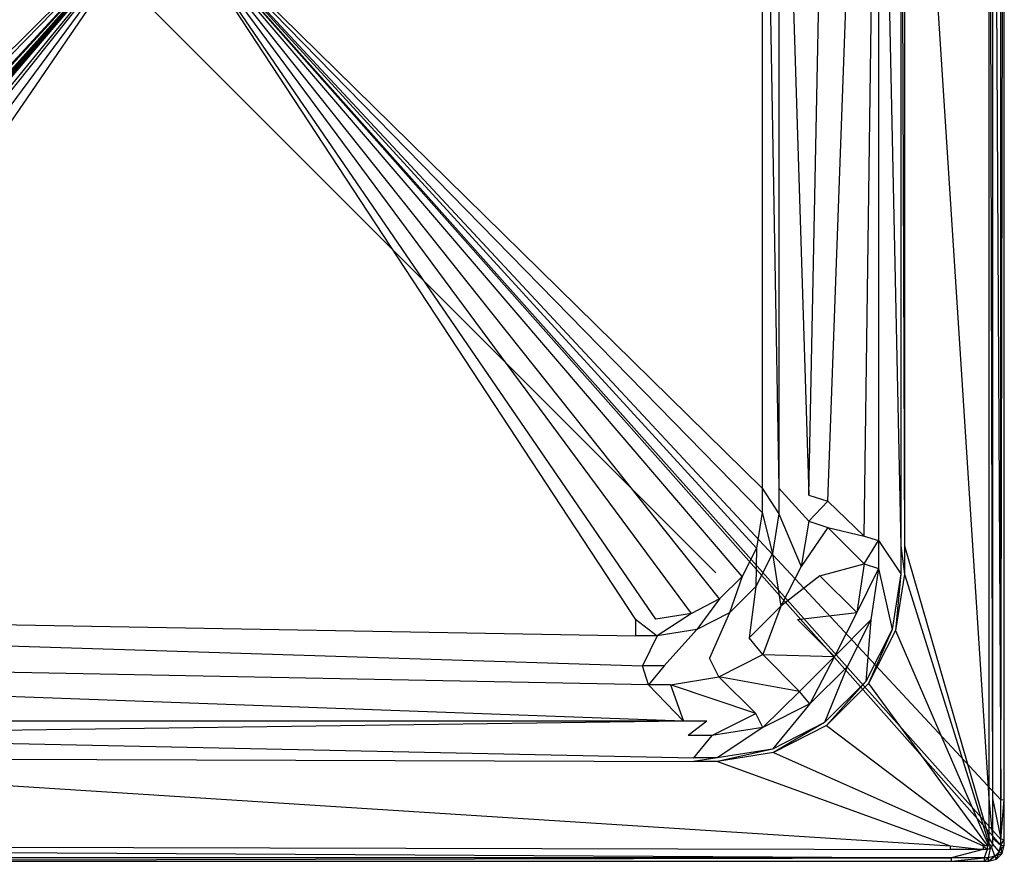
# Model space of a CAD drawing. Extents: x 0 to 0.7, y -0.7 to 0.
# Tile 3 of 5: x 0.29 to 0.7, y -0.7 to -0.35. Entities that reach past the tile are written whole.
import ezdxf

# ---------------------------------------------------------------- set-up
doc = ezdxf.new("R2010")
doc.units = 0
doc.layers.add('L0_TEXTUR_N_6028A7__0___REPLACE', color=7, linetype='CONTINUOUS')
doc.layers.add('L3_WANNE_N_6028A7__0___REPLACEM', color=7, linetype='CONTINUOUS')

msp = doc.modelspace()

# ---------------------------------------------------------------- linework, layer by layer
at = {"layer": 'L0_TEXTUR_N_6028A7__0___REPLACE', "color": 8}
for points, invisible_edges in [([(0.58, -0.58, 0.0205), (0.12, -0.12, 0.0205), (0.12, -0.58, 0.0205), (0.58, -0.58, 0.0205)], 13), ([(0.12, -0.12, 0.0205), (0.58, -0.58, 0.0205), (0.58, -0.12, 0.0205), (0.12, -0.12, 0.0205)], 14)]:
    msp.add_3dface(points, dxfattribs=dict(at, invisible_edges=invisible_edges))
at = {"layer": 'L3_WANNE_N_6028A7__0___REPLACEM', "color": 8}
for points, invisible_edges in [([(0.35, -0.3), (0.001432, -0.677681), (0.001432, -0.022008), (0.35, -0.3)], 14), ([(0.698568, -0.67447), (0.35, -0.3), (0.698568, -0.021671), (0.698568, -0.67447)], 14), ([(0.658492, -0.128993, 0.1), (0.693531, -0.673847, 0.1), (0.693531, -0.022301, 0.1), (0.658492, -0.128993, 0.1)], 14), ([(0.695023, -0.673847, 0.1), (0.693531, -0.022301, 0.1), (0.693531, -0.673847, 0.1), (0.695023, -0.673847, 0.1)], 13), ([(0.693531, -0.022301, 0.1), (0.695023, -0.673847, 0.1), (0.695023, -0.022301, 0.1), (0.693531, -0.022301, 0.1)], 14), ([(0.695023, -0.022301, 0.1), (0.698525, -0.674285, 0.098542), (0.698525, -0.021858, 0.098542), (0.695023, -0.022301, 0.1)], 14), ([(0.698525, -0.674285, 0.098542), (0.695023, -0.022301, 0.1), (0.695023, -0.673847, 0.1), (0.698525, -0.674285, 0.098542)], 13), ([(0.7, -0.021671, 0.095023), (0.698525, -0.674285, 0.098542), (0.7, -0.67447, 0.095023), (0.7, -0.021671, 0.095023)], 13), ([(0.698525, -0.674285, 0.098542), (0.7, -0.021671, 0.095023), (0.698525, -0.021858, 0.098542), (0.698525, -0.674285, 0.098542)], 14), ([(0.7, -0.021671), (0.698568, -0.67447), (0.698568, -0.021671), (0.7, -0.021671)], 13), ([(0.698568, -0.67447), (0.7, -0.021671), (0.7, -0.67447), (0.698568, -0.67447)], 14), ([(0.7, -0.021671), (0.7, -0.67447, 0.001982), (0.7, -0.67447), (0.7, -0.021671)], 13), ([(0.7, -0.67447, 0.001982), (0.7, -0.021671), (0.7, -0.021671, 0.001982), (0.7, -0.67447, 0.001982)], 14), ([(0.7, -0.021671, 0.093041), (0.7, -0.67447, 0.095023), (0.7, -0.67447, 0.093041), (0.7, -0.021671, 0.093041)], 13), ([(0.7, -0.67447, 0.095023), (0.7, -0.021671, 0.093041), (0.7, -0.021671, 0.095023), (0.7, -0.67447, 0.095023)], 14), ([(0.7, -0.021671, 0.001982), (0.7, -0.67447, 0.093041), (0.7, -0.67447, 0.001982), (0.7, -0.021671, 0.001982)], 13), ([(0.7, -0.67447, 0.093041), (0.7, -0.021671, 0.001982), (0.7, -0.021671, 0.093041), (0.7, -0.67447, 0.093041)], 14), ([(0.647623, -0.131263, 0.096655), (0.657, -0.568747, 0.1), (0.657, -0.129106, 0.1), (0.647623, -0.131263, 0.096655)], 14), ([(0.657, -0.129106, 0.1), (0.658492, -0.56886, 0.1), (0.658492, -0.128993, 0.1), (0.657, -0.129106, 0.1)], 14), ([(0.658492, -0.56886, 0.1), (0.657, -0.129106, 0.1), (0.657, -0.568747, 0.1), (0.658492, -0.56886, 0.1)], 13), ([(0.693531, -0.673847, 0.1), (0.658492, -0.128993, 0.1), (0.658492, -0.56886, 0.1), (0.693531, -0.673847, 0.1)], 13), ([(0.641752, -0.133154, 0.088581), (0.626578, -0.550193, 0.035225), (0.641752, -0.564731, 0.088581), (0.641752, -0.133154, 0.088581)], 13), ([(0.626578, -0.550193, 0.035225), (0.641752, -0.133154, 0.088581), (0.626578, -0.147809, 0.035225), (0.626578, -0.550193, 0.035225)], 14), ([(0.647623, -0.131263, 0.096655), (0.641752, -0.564731, 0.088581), (0.647623, -0.566607, 0.096655), (0.647623, -0.131263, 0.096655)], 13), ([(0.641752, -0.564731, 0.088581), (0.647623, -0.131263, 0.096655), (0.641752, -0.133154, 0.088581), (0.641752, -0.564731, 0.088581)], 14), ([(0.657, -0.568747, 0.1), (0.647623, -0.131263, 0.096655), (0.647623, -0.566607, 0.096655), (0.657, -0.568747, 0.1)], 13), ([(0.606248, -0.153207, 0.02), (0.618751, -0.547691, 0.024459), (0.618751, -0.15033, 0.024459), (0.606248, -0.153207, 0.02)], 14), ([(0.626578, -0.147809, 0.035225), (0.618751, -0.547691, 0.024459), (0.626578, -0.550193, 0.035225), (0.626578, -0.147809, 0.035225)], 13), ([(0.618751, -0.547691, 0.024459), (0.626578, -0.147809, 0.035225), (0.618751, -0.15033, 0.024459), (0.618751, -0.547691, 0.024459)], 14), ([(0.35, -0.3, 0.02), (0.10076, -0.152803, 0.02), (0.10076, -0.546922, 0.02), (0.35, -0.3, 0.02)], 14), ([(0.59924, -0.153207, 0.02), (0.35, -0.3, 0.02), (0.59924, -0.544838, 0.02), (0.59924, -0.153207, 0.02)], 14), ([(0.606248, -0.544838, 0.02), (0.59924, -0.153207, 0.02), (0.59924, -0.544838, 0.02), (0.606248, -0.544838, 0.02)], 13), ([(0.59924, -0.153207, 0.02), (0.606248, -0.544838, 0.02), (0.606248, -0.153207, 0.02), (0.59924, -0.153207, 0.02)], 14), ([(0.618751, -0.547691, 0.024459), (0.606248, -0.153207, 0.02), (0.606248, -0.544838, 0.02), (0.618751, -0.547691, 0.024459)], 13), ([(0.35, -0.3), (0.002158, -0.695999), (0.001432, -0.693292), (0.35, -0.3)], 14), ([(0.35, -0.3), (0.001432, -0.693292), (0.001432, -0.690874), (0.35, -0.3)], 14), ([(0.35, -0.3), (0.001432, -0.690874), (0.001432, -0.677681), (0.35, -0.3)], 14), ([(0.35, -0.3), (0.004001, -0.697842), (0.002158, -0.695999), (0.35, -0.3)], 14), ([(0.35, -0.3), (0.006708, -0.698568), (0.004001, -0.697842), (0.35, -0.3)], 14), ([(0.35, -0.3), (0.008724, -0.698568), (0.006708, -0.698568), (0.35, -0.3)], 14), ([(0.35, -0.3), (0.023596, -0.698568), (0.008724, -0.698568), (0.35, -0.3)], 14), ([(0.678066, -0.698568), (0.023596, -0.698568), (0.35, -0.3), (0.678066, -0.698568)], 14), ([(0.35, -0.3, 0.02), (0.10076, -0.546922, 0.02), (0.10076, -0.554998, 0.02), (0.35, -0.3, 0.02)], 14), ([(0.35, -0.3, 0.02), (0.10076, -0.554998, 0.02), (0.103109, -0.569832, 0.02), (0.35, -0.3, 0.02)], 14), ([(0.35, -0.3, 0.02), (0.103109, -0.569832, 0.02), (0.109095, -0.581581, 0.02), (0.35, -0.3, 0.02)], 14), ([(0.35, -0.3, 0.02), (0.109095, -0.581581, 0.02), (0.118419, -0.590905, 0.02), (0.35, -0.3, 0.02)], 14), ([(0.35, -0.3, 0.02), (0.118419, -0.590905, 0.02), (0.130168, -0.596891, 0.02), (0.35, -0.3, 0.02)], 14), ([(0.35, -0.3, 0.02), (0.130168, -0.596891, 0.02), (0.145002, -0.59924, 0.02), (0.35, -0.3, 0.02)], 14), ([(0.35, -0.3, 0.02), (0.145002, -0.59924, 0.02), (0.154157, -0.59924, 0.02), (0.35, -0.3, 0.02)], 14), ([(0.546567, -0.59924, 0.02), (0.35, -0.3, 0.02), (0.154157, -0.59924, 0.02), (0.546567, -0.59924, 0.02)], 14), ([(0.554998, -0.59924, 0.02), (0.35, -0.3, 0.02), (0.546567, -0.59924, 0.02), (0.554998, -0.59924, 0.02)], 14), ([(0.569832, -0.596891, 0.02), (0.35, -0.3, 0.02), (0.554998, -0.59924, 0.02), (0.569832, -0.596891, 0.02)], 14), ([(0.581581, -0.590905, 0.02), (0.35, -0.3, 0.02), (0.569832, -0.596891, 0.02), (0.581581, -0.590905, 0.02)], 14), ([(0.590905, -0.581581, 0.02), (0.35, -0.3, 0.02), (0.581581, -0.590905, 0.02), (0.590905, -0.581581, 0.02)], 14), ([(0.596891, -0.569832, 0.02), (0.35, -0.3, 0.02), (0.590905, -0.581581, 0.02), (0.596891, -0.569832, 0.02)], 14), ([(0.59924, -0.554998, 0.02), (0.35, -0.3, 0.02), (0.596891, -0.569832, 0.02), (0.59924, -0.554998, 0.02)], 14), ([(0.59924, -0.544838, 0.02), (0.35, -0.3, 0.02), (0.59924, -0.554998, 0.02), (0.59924, -0.544838, 0.02)], 14), ([(0.698568, -0.690872), (0.35, -0.3), (0.698568, -0.67447), (0.698568, -0.690872)], 14), ([(0.698568, -0.693292), (0.35, -0.3), (0.698568, -0.690872), (0.698568, -0.693292)], 14), ([(0.698568, -0.693292), (0.697842, -0.695999), (0.35, -0.3), (0.698568, -0.693292)], 14), ([(0.697842, -0.695999), (0.695999, -0.697842), (0.35, -0.3), (0.697842, -0.695999)], 14), ([(0.695999, -0.697842), (0.693292, -0.698568), (0.35, -0.3), (0.695999, -0.697842)], 14), ([(0.693292, -0.698568), (0.691828, -0.698568), (0.35, -0.3), (0.693292, -0.698568)], 14), ([(0.691828, -0.698568), (0.678066, -0.698568), (0.35, -0.3), (0.691828, -0.698568)], 14), ([(0.606248, -0.555549, 0.02), (0.59924, -0.544838, 0.02), (0.59924, -0.554998, 0.02), (0.606248, -0.555549, 0.02)], 13), ([(0.59924, -0.544838, 0.02), (0.606248, -0.555549, 0.02), (0.606248, -0.544838, 0.02), (0.59924, -0.544838, 0.02)], 14), ([(0.618751, -0.558528, 0.024459), (0.606248, -0.544838, 0.02), (0.606248, -0.555549, 0.02), (0.618751, -0.558528, 0.024459)], 13), ([(0.606248, -0.544838, 0.02), (0.618751, -0.558528, 0.024459), (0.618751, -0.547691, 0.024459), (0.606248, -0.544838, 0.02)], 14), ([(0.618751, -0.558528, 0.024459), (0.626578, -0.550193, 0.035225), (0.618751, -0.547691, 0.024459), (0.618751, -0.558528, 0.024459)], 14), ([(0.626578, -0.550193, 0.035225), (0.618751, -0.558528, 0.024459), (0.626578, -0.561139, 0.035225), (0.626578, -0.550193, 0.035225)], 13), ([(0.626578, -0.561139, 0.035225), (0.641752, -0.564731, 0.088581), (0.626578, -0.550193, 0.035225), (0.626578, -0.561139, 0.035225)], 14), ([(0.603638, -0.572025, 0.02), (0.59924, -0.554998, 0.02), (0.596891, -0.569832, 0.02), (0.603638, -0.572025, 0.02)], 13), ([(0.59924, -0.554998, 0.02), (0.603638, -0.572025, 0.02), (0.606248, -0.555549, 0.02), (0.59924, -0.554998, 0.02)], 14), ([(0.61556, -0.577333, 0.024402), (0.606248, -0.555549, 0.02), (0.603638, -0.572025, 0.02), (0.61556, -0.577333, 0.024402)], 13), ([(0.606248, -0.555549, 0.02), (0.61556, -0.577333, 0.024402), (0.618751, -0.558528, 0.024459), (0.606248, -0.555549, 0.02)], 14), ([(0.618751, -0.558528, 0.024459), (0.61556, -0.577333, 0.024402), (0.626578, -0.561139, 0.035225), (0.618751, -0.558528, 0.024459)], 14), ([(0.626578, -0.561139, 0.035225), (0.61556, -0.577333, 0.024402), (0.62332, -0.581305, 0.03503), (0.626578, -0.561139, 0.035225)], 14), ([(0.62332, -0.581305, 0.03503), (0.641752, -0.576313, 0.088581), (0.626578, -0.561139, 0.035225), (0.62332, -0.581305, 0.03503)], 14), ([(0.641752, -0.564731, 0.088581), (0.626578, -0.561139, 0.035225), (0.641752, -0.576313, 0.088581), (0.641752, -0.564731, 0.088581)], 13), ([(0.641752, -0.576313, 0.088581), (0.647623, -0.566607, 0.096655), (0.641752, -0.564731, 0.088581), (0.641752, -0.576313, 0.088581)], 14), ([(0.647623, -0.566607, 0.096655), (0.641752, -0.576313, 0.088581), (0.647623, -0.578271, 0.096655), (0.647623, -0.566607, 0.096655)], 13), ([(0.657, -0.580505, 0.1), (0.647623, -0.566607, 0.096655), (0.647623, -0.578271, 0.096655), (0.657, -0.580505, 0.1)], 13), ([(0.647623, -0.566607, 0.096655), (0.657, -0.580505, 0.1), (0.657, -0.568747, 0.1), (0.647623, -0.566607, 0.096655)], 14), ([(0.658492, -0.580623, 0.1), (0.657, -0.568747, 0.1), (0.657, -0.580505, 0.1), (0.658492, -0.580623, 0.1)], 13), ([(0.657, -0.568747, 0.1), (0.658492, -0.580623, 0.1), (0.658492, -0.56886, 0.1), (0.657, -0.568747, 0.1)], 14), ([(0.693531, -0.690221, 0.1), (0.658492, -0.56886, 0.1), (0.658492, -0.580623, 0.1), (0.693531, -0.690221, 0.1)], 13), ([(0.658492, -0.56886, 0.1), (0.693531, -0.690221, 0.1), (0.693531, -0.673847, 0.1), (0.658492, -0.56886, 0.1)], 14), ([(0.596644, -0.585751, 0.02), (0.596891, -0.569832, 0.02), (0.590905, -0.581581, 0.02), (0.596644, -0.585751, 0.02)], 13), ([(0.596891, -0.569832, 0.02), (0.596644, -0.585751, 0.02), (0.603638, -0.572025, 0.02), (0.596891, -0.569832, 0.02)], 14), ([(0.606997, -0.593848, 0.02436), (0.603638, -0.572025, 0.02), (0.596644, -0.585751, 0.02), (0.606997, -0.593848, 0.02436)], 13), ([(0.603638, -0.572025, 0.02), (0.606997, -0.593848, 0.02436), (0.61556, -0.577333, 0.024402), (0.603638, -0.572025, 0.02)], 14), ([(0.61556, -0.577333, 0.024402), (0.606997, -0.593848, 0.02436), (0.62332, -0.581305, 0.03503), (0.61556, -0.577333, 0.024402)], 14), ([(0.641752, -0.576313, 0.088581), (0.62332, -0.581305, 0.03503), (0.638591, -0.596577, 0.088727), (0.641752, -0.576313, 0.088581)], 13), ([(0.641752, -0.576313, 0.088581), (0.638591, -0.596577, 0.088727), (0.647623, -0.578271, 0.096655), (0.641752, -0.576313, 0.088581)], 14), ([(0.585751, -0.596644, 0.02), (0.590905, -0.581581, 0.02), (0.581581, -0.590905, 0.02), (0.585751, -0.596644, 0.02)], 13), ([(0.590905, -0.581581, 0.02), (0.585751, -0.596644, 0.02), (0.596644, -0.585751, 0.02), (0.590905, -0.581581, 0.02)], 14), ([(0.62332, -0.581305, 0.03503), (0.606997, -0.593848, 0.02436), (0.613984, -0.599507, 0.034887), (0.62332, -0.581305, 0.03503)], 14), ([(0.613984, -0.599507, 0.034887), (0.638591, -0.596577, 0.088727), (0.62332, -0.581305, 0.03503), (0.613984, -0.599507, 0.034887)], 14), ([(0.647623, -0.578271, 0.096655), (0.638591, -0.596577, 0.088727), (0.644411, -0.599556, 0.096698), (0.647623, -0.578271, 0.096655)], 14), ([(0.653352, -0.603537, 0.1), (0.647623, -0.578271, 0.096655), (0.644411, -0.599556, 0.096698), (0.653352, -0.603537, 0.1)], 13), ([(0.647623, -0.578271, 0.096655), (0.653352, -0.603537, 0.1), (0.657, -0.580505, 0.1), (0.647623, -0.578271, 0.096655)], 14), ([(0.654789, -0.604004, 0.1), (0.657, -0.580505, 0.1), (0.653352, -0.603537, 0.1), (0.654789, -0.604004, 0.1)], 13), ([(0.657, -0.580505, 0.1), (0.654789, -0.604004, 0.1), (0.658492, -0.580623, 0.1), (0.657, -0.580505, 0.1)], 14), ([(0.693531, -0.692628, 0.1), (0.658492, -0.580623, 0.1), (0.654789, -0.604004, 0.1), (0.693531, -0.692628, 0.1)], 13), ([(0.658492, -0.580623, 0.1), (0.693531, -0.692628, 0.1), (0.693531, -0.690221, 0.1), (0.658492, -0.580623, 0.1)], 14), ([(0.593848, -0.606997, 0.02436), (0.596644, -0.585751, 0.02), (0.585751, -0.596644, 0.02), (0.593848, -0.606997, 0.02436)], 13), ([(0.596644, -0.585751, 0.02), (0.593848, -0.606997, 0.02436), (0.606997, -0.593848, 0.02436), (0.596644, -0.585751, 0.02)], 14), ([(0.572025, -0.603638, 0.02), (0.581581, -0.590905, 0.02), (0.569832, -0.596891, 0.02), (0.572025, -0.603638, 0.02)], 13), ([(0.581581, -0.590905, 0.02), (0.572025, -0.603638, 0.02), (0.585751, -0.596644, 0.02), (0.581581, -0.590905, 0.02)], 14), ([(0.599507, -0.613984, 0.034887), (0.606997, -0.593848, 0.02436), (0.593848, -0.606997, 0.02436), (0.599507, -0.613984, 0.034887)], 13), ([(0.606997, -0.593848, 0.02436), (0.599507, -0.613984, 0.034887), (0.613984, -0.599507, 0.034887), (0.606997, -0.593848, 0.02436)], 14), ([(0.555549, -0.606248, 0.02), (0.569832, -0.596891, 0.02), (0.554998, -0.59924, 0.02), (0.555549, -0.606248, 0.02)], 13), ([(0.569832, -0.596891, 0.02), (0.555549, -0.606248, 0.02), (0.572025, -0.603638, 0.02), (0.569832, -0.596891, 0.02)], 14), ([(0.577333, -0.61556, 0.024402), (0.585751, -0.596644, 0.02), (0.572025, -0.603638, 0.02), (0.577333, -0.61556, 0.024402)], 13), ([(0.585751, -0.596644, 0.02), (0.577333, -0.61556, 0.024402), (0.593848, -0.606997, 0.02436), (0.585751, -0.596644, 0.02)], 14), ([(0.638591, -0.596577, 0.088727), (0.613984, -0.599507, 0.034887), (0.629327, -0.614849, 0.088835), (0.638591, -0.596577, 0.088727)], 13), ([(0.638591, -0.596577, 0.088727), (0.629327, -0.614849, 0.088835), (0.644411, -0.599556, 0.096698), (0.638591, -0.596577, 0.088727)], 14), ([(0.546567, -0.606248, 0.02), (0.154157, -0.59924, 0.02), (0.154157, -0.606248, 0.02), (0.546567, -0.606248, 0.02)], 13), ([(0.154157, -0.59924, 0.02), (0.546567, -0.606248, 0.02), (0.546567, -0.59924, 0.02), (0.154157, -0.59924, 0.02)], 14), ([(0.555549, -0.606248, 0.02), (0.546567, -0.59924, 0.02), (0.546567, -0.606248, 0.02), (0.555549, -0.606248, 0.02)], 13), ([(0.546567, -0.59924, 0.02), (0.555549, -0.606248, 0.02), (0.554998, -0.59924, 0.02), (0.546567, -0.59924, 0.02)], 14), ([(0.599507, -0.613984, 0.034887), (0.629327, -0.614849, 0.088835), (0.613984, -0.599507, 0.034887), (0.599507, -0.613984, 0.034887)], 14), ([(0.644411, -0.599556, 0.096698), (0.629327, -0.614849, 0.088835), (0.634567, -0.619094, 0.09673), (0.644411, -0.599556, 0.096698)], 14), ([(0.642331, -0.625166, 0.1), (0.644411, -0.599556, 0.096698), (0.634567, -0.619094, 0.09673), (0.642331, -0.625166, 0.1)], 13), ([(0.644411, -0.599556, 0.096698), (0.642331, -0.625166, 0.1), (0.653352, -0.603537, 0.1), (0.644411, -0.599556, 0.096698)], 14), ([(0.558528, -0.618751, 0.024459), (0.572025, -0.603638, 0.02), (0.555549, -0.606248, 0.02), (0.558528, -0.618751, 0.024459)], 13), ([(0.572025, -0.603638, 0.02), (0.558528, -0.618751, 0.024459), (0.577333, -0.61556, 0.024402), (0.572025, -0.603638, 0.02)], 14), ([(0.643554, -0.626054, 0.1), (0.653352, -0.603537, 0.1), (0.642331, -0.625166, 0.1), (0.643554, -0.626054, 0.1)], 13), ([(0.653352, -0.603537, 0.1), (0.643554, -0.626054, 0.1), (0.654789, -0.604004, 0.1), (0.653352, -0.603537, 0.1)], 14), ([(0.693252, -0.693034, 0.1), (0.654789, -0.604004, 0.1), (0.643554, -0.626054, 0.1), (0.693252, -0.693034, 0.1)], 13), ([(0.654789, -0.604004, 0.1), (0.693252, -0.693034, 0.1), (0.693531, -0.692628, 0.1), (0.654789, -0.604004, 0.1)], 14), ([(0.549441, -0.618751, 0.024459), (0.154157, -0.606248, 0.02), (0.151292, -0.618751, 0.024459), (0.549441, -0.618751, 0.024459)], 13), ([(0.154157, -0.606248, 0.02), (0.549441, -0.618751, 0.024459), (0.546567, -0.606248, 0.02), (0.154157, -0.606248, 0.02)], 14), ([(0.549441, -0.618751, 0.024459), (0.555549, -0.606248, 0.02), (0.546567, -0.606248, 0.02), (0.549441, -0.618751, 0.024459)], 13), ([(0.555549, -0.606248, 0.02), (0.549441, -0.618751, 0.024459), (0.558528, -0.618751, 0.024459), (0.555549, -0.606248, 0.02)], 14), ([(0.599507, -0.613984, 0.034887), (0.593848, -0.606997, 0.02436), (0.577333, -0.61556, 0.024402), (0.599507, -0.613984, 0.034887)], 14), ([(0.581305, -0.62332, 0.03503), (0.599507, -0.613984, 0.034887), (0.577333, -0.61556, 0.024402), (0.581305, -0.62332, 0.03503)], 14), ([(0.581305, -0.62332, 0.03503), (0.614849, -0.629327, 0.088835), (0.599507, -0.613984, 0.034887), (0.581305, -0.62332, 0.03503)], 13), ([(0.629327, -0.614849, 0.088835), (0.599507, -0.613984, 0.034887), (0.614849, -0.629327, 0.088835), (0.629327, -0.614849, 0.088835)], 13), ([(0.581305, -0.62332, 0.03503), (0.577333, -0.61556, 0.024402), (0.558528, -0.618751, 0.024459), (0.581305, -0.62332, 0.03503)], 14), ([(0.619094, -0.634567, 0.09673), (0.629327, -0.614849, 0.088835), (0.614849, -0.629327, 0.088835), (0.619094, -0.634567, 0.09673)], 13), ([(0.629327, -0.614849, 0.088835), (0.619094, -0.634567, 0.09673), (0.634567, -0.619094, 0.09673), (0.629327, -0.614849, 0.088835)], 14), ([(0.55196, -0.626578, 0.035225), (0.151292, -0.618751, 0.024459), (0.14878, -0.626578, 0.035225), (0.55196, -0.626578, 0.035225)], 14), ([(0.151292, -0.618751, 0.024459), (0.55196, -0.626578, 0.035225), (0.549441, -0.618751, 0.024459), (0.151292, -0.618751, 0.024459)], 13), ([(0.55196, -0.626578, 0.035225), (0.558528, -0.618751, 0.024459), (0.549441, -0.618751, 0.024459), (0.55196, -0.626578, 0.035225)], 13), ([(0.558528, -0.618751, 0.024459), (0.55196, -0.626578, 0.035225), (0.561139, -0.626578, 0.035225), (0.558528, -0.618751, 0.024459)], 14), ([(0.561139, -0.626578, 0.035225), (0.581305, -0.62332, 0.03503), (0.558528, -0.618751, 0.024459), (0.561139, -0.626578, 0.035225)], 14), ([(0.625166, -0.642331, 0.1), (0.634567, -0.619094, 0.09673), (0.619094, -0.634567, 0.09673), (0.625166, -0.642331, 0.1)], 13), ([(0.634567, -0.619094, 0.09673), (0.625166, -0.642331, 0.1), (0.642331, -0.625166, 0.1), (0.634567, -0.619094, 0.09673)], 14), ([(0.566601, -0.641752, 0.088581), (0.14878, -0.626578, 0.035225), (0.134182, -0.641752, 0.088581), (0.566601, -0.641752, 0.088581)], 14), ([(0.14878, -0.626578, 0.035225), (0.566601, -0.641752, 0.088581), (0.55196, -0.626578, 0.035225), (0.14878, -0.626578, 0.035225)], 13), ([(0.566601, -0.641752, 0.088581), (0.561139, -0.626578, 0.035225), (0.55196, -0.626578, 0.035225), (0.566601, -0.641752, 0.088581)], 13), ([(0.561139, -0.626578, 0.035225), (0.596577, -0.638591, 0.088727), (0.581305, -0.62332, 0.03503), (0.561139, -0.626578, 0.035225)], 13), ([(0.596577, -0.638591, 0.088727), (0.561139, -0.626578, 0.035225), (0.576313, -0.641752, 0.088581), (0.596577, -0.638591, 0.088727)], 14), ([(0.561139, -0.626578, 0.035225), (0.566601, -0.641752, 0.088581), (0.576313, -0.641752, 0.088581), (0.561139, -0.626578, 0.035225)], 14), ([(0.614849, -0.629327, 0.088835), (0.581305, -0.62332, 0.03503), (0.596577, -0.638591, 0.088727), (0.614849, -0.629327, 0.088835)], 14), ([(0.626054, -0.643554, 0.1), (0.642331, -0.625166, 0.1), (0.625166, -0.642331, 0.1), (0.626054, -0.643554, 0.1)], 13), ([(0.642331, -0.625166, 0.1), (0.626054, -0.643554, 0.1), (0.643554, -0.626054, 0.1), (0.642331, -0.625166, 0.1)], 14), ([(0.692812, -0.693424, 0.1), (0.643554, -0.626054, 0.1), (0.626054, -0.643554, 0.1), (0.692812, -0.693424, 0.1)], 13), ([(0.643554, -0.626054, 0.1), (0.692812, -0.693424, 0.1), (0.693252, -0.693034, 0.1), (0.643554, -0.626054, 0.1)], 14), ([(0.599556, -0.644411, 0.096698), (0.614849, -0.629327, 0.088835), (0.596577, -0.638591, 0.088727), (0.599556, -0.644411, 0.096698)], 14), ([(0.619094, -0.634567, 0.09673), (0.614849, -0.629327, 0.088835), (0.599556, -0.644411, 0.096698), (0.619094, -0.634567, 0.09673)], 14), ([(0.603537, -0.653352, 0.1), (0.619094, -0.634567, 0.09673), (0.599556, -0.644411, 0.096698), (0.603537, -0.653352, 0.1)], 13), ([(0.619094, -0.634567, 0.09673), (0.603537, -0.653352, 0.1), (0.625166, -0.642331, 0.1), (0.619094, -0.634567, 0.09673)], 14), ([(0.578271, -0.647623, 0.096655), (0.596577, -0.638591, 0.088727), (0.576313, -0.641752, 0.088581), (0.578271, -0.647623, 0.096655)], 14), ([(0.599556, -0.644411, 0.096698), (0.596577, -0.638591, 0.088727), (0.578271, -0.647623, 0.096655), (0.599556, -0.644411, 0.096698)], 14), ([(0.132298, -0.647623, 0.096655), (0.566601, -0.641752, 0.088581), (0.134182, -0.641752, 0.088581), (0.132298, -0.647623, 0.096655)], 13), ([(0.566601, -0.641752, 0.088581), (0.132298, -0.647623, 0.096655), (0.568491, -0.647623, 0.096655), (0.566601, -0.641752, 0.088581)], 14), ([(0.568491, -0.647623, 0.096655), (0.576313, -0.641752, 0.088581), (0.566601, -0.641752, 0.088581), (0.568491, -0.647623, 0.096655)], 13), ([(0.576313, -0.641752, 0.088581), (0.568491, -0.647623, 0.096655), (0.578271, -0.647623, 0.096655), (0.576313, -0.641752, 0.088581)], 14), ([(0.604004, -0.654789, 0.1), (0.625166, -0.642331, 0.1), (0.603537, -0.653352, 0.1), (0.604004, -0.654789, 0.1)], 13), ([(0.625166, -0.642331, 0.1), (0.604004, -0.654789, 0.1), (0.626054, -0.643554, 0.1), (0.625166, -0.642331, 0.1)], 14), ([(0.580505, -0.657, 0.1), (0.599556, -0.644411, 0.096698), (0.578271, -0.647623, 0.096655), (0.580505, -0.657, 0.1)], 13), ([(0.599556, -0.644411, 0.096698), (0.580505, -0.657, 0.1), (0.603537, -0.653352, 0.1), (0.599556, -0.644411, 0.096698)], 14), ([(0.692194, -0.693531, 0.1), (0.626054, -0.643554, 0.1), (0.604004, -0.654789, 0.1), (0.692194, -0.693531, 0.1)], 13), ([(0.626054, -0.643554, 0.1), (0.692194, -0.693531, 0.1), (0.692812, -0.693424, 0.1), (0.626054, -0.643554, 0.1)], 14), ([(0.570646, -0.657, 0.1), (0.132298, -0.647623, 0.096655), (0.130149, -0.657, 0.1), (0.570646, -0.657, 0.1)], 13), ([(0.132298, -0.647623, 0.096655), (0.570646, -0.657, 0.1), (0.568491, -0.647623, 0.096655), (0.132298, -0.647623, 0.096655)], 14), ([(0.570646, -0.657, 0.1), (0.578271, -0.647623, 0.096655), (0.568491, -0.647623, 0.096655), (0.570646, -0.657, 0.1)], 13), ([(0.578271, -0.647623, 0.096655), (0.570646, -0.657, 0.1), (0.580505, -0.657, 0.1), (0.578271, -0.647623, 0.096655)], 14), ([(0.580623, -0.658492, 0.1), (0.603537, -0.653352, 0.1), (0.580505, -0.657, 0.1), (0.580623, -0.658492, 0.1)], 13), ([(0.603537, -0.653352, 0.1), (0.580623, -0.658492, 0.1), (0.604004, -0.654789, 0.1), (0.603537, -0.653352, 0.1)], 14), ([(0.691176, -0.693531, 0.1), (0.604004, -0.654789, 0.1), (0.580623, -0.658492, 0.1), (0.691176, -0.693531, 0.1)], 13), ([(0.604004, -0.654789, 0.1), (0.691176, -0.693531, 0.1), (0.692194, -0.693531, 0.1), (0.604004, -0.654789, 0.1)], 14), ([(0.677436, -0.693531, 0.1), (0.130036, -0.658492, 0.1), (0.024223, -0.693531, 0.1), (0.677436, -0.693531, 0.1)], 13), ([(0.570759, -0.658492, 0.1), (0.130149, -0.657, 0.1), (0.130036, -0.658492, 0.1), (0.570759, -0.658492, 0.1)], 13), ([(0.130036, -0.658492, 0.1), (0.677436, -0.693531, 0.1), (0.570759, -0.658492, 0.1), (0.130036, -0.658492, 0.1)], 14), ([(0.130149, -0.657, 0.1), (0.570759, -0.658492, 0.1), (0.570646, -0.657, 0.1), (0.130149, -0.657, 0.1)], 14), ([(0.570759, -0.658492, 0.1), (0.580505, -0.657, 0.1), (0.570646, -0.657, 0.1), (0.570759, -0.658492, 0.1)], 13), ([(0.580505, -0.657, 0.1), (0.570759, -0.658492, 0.1), (0.580623, -0.658492, 0.1), (0.580505, -0.657, 0.1)], 14), ([(0.677436, -0.693531, 0.1), (0.580623, -0.658492, 0.1), (0.570759, -0.658492, 0.1), (0.677436, -0.693531, 0.1)], 13), ([(0.580623, -0.658492, 0.1), (0.677436, -0.693531, 0.1), (0.691176, -0.693531, 0.1), (0.580623, -0.658492, 0.1)], 14), ([(0.695023, -0.690221, 0.1), (0.693531, -0.673847, 0.1), (0.693531, -0.690221, 0.1), (0.695023, -0.690221, 0.1)], 13), ([(0.693531, -0.673847, 0.1), (0.695023, -0.690221, 0.1), (0.695023, -0.673847, 0.1), (0.693531, -0.673847, 0.1)], 14), ([(0.698525, -0.690679, 0.098542), (0.695023, -0.673847, 0.1), (0.695023, -0.690221, 0.1), (0.698525, -0.690679, 0.098542)], 13), ([(0.695023, -0.673847, 0.1), (0.698525, -0.690679, 0.098542), (0.698525, -0.674285, 0.098542), (0.695023, -0.673847, 0.1)], 14), ([(0.698525, -0.690679, 0.098542), (0.7, -0.67447, 0.095023), (0.698525, -0.674285, 0.098542), (0.698525, -0.690679, 0.098542)], 14), ([(0.7, -0.67447, 0.095023), (0.698525, -0.690679, 0.098542), (0.7, -0.690872, 0.095023), (0.7, -0.67447, 0.095023)], 13), ([(0.7, -0.67447), (0.698568, -0.690872), (0.698568, -0.67447), (0.7, -0.67447)], 13), ([(0.698568, -0.690872), (0.7, -0.67447), (0.7, -0.690872), (0.698568, -0.690872)], 14), ([(0.7, -0.67447), (0.7, -0.690872, 0.001982), (0.7, -0.690872), (0.7, -0.67447)], 13), ([(0.7, -0.690872, 0.001982), (0.7, -0.67447), (0.7, -0.67447, 0.001982), (0.7, -0.690872, 0.001982)], 14), ([(0.7, -0.67447, 0.093041), (0.7, -0.690872, 0.095023), (0.7, -0.690872, 0.093041), (0.7, -0.67447, 0.093041)], 13), ([(0.7, -0.690872, 0.095023), (0.7, -0.67447, 0.093041), (0.7, -0.67447, 0.095023), (0.7, -0.690872, 0.095023)], 14), ([(0.7, -0.67447, 0.001982), (0.7, -0.690872, 0.093041), (0.7, -0.690872, 0.001982), (0.7, -0.67447, 0.001982)], 13), ([(0.7, -0.690872, 0.093041), (0.7, -0.67447, 0.001982), (0.7, -0.67447, 0.093041), (0.7, -0.690872, 0.093041)], 14), ([(0.695023, -0.692825, 0.1), (0.693531, -0.690221, 0.1), (0.693531, -0.692628, 0.1), (0.695023, -0.692825, 0.1)], 13), ([(0.693531, -0.690221, 0.1), (0.695023, -0.692825, 0.1), (0.695023, -0.690221, 0.1), (0.693531, -0.690221, 0.1)], 14), ([(0.698525, -0.693286, 0.098542), (0.695023, -0.690221, 0.1), (0.695023, -0.692825, 0.1), (0.698525, -0.693286, 0.098542)], 13), ([(0.695023, -0.690221, 0.1), (0.698525, -0.693286, 0.098542), (0.698525, -0.690679, 0.098542), (0.695023, -0.690221, 0.1)], 14), ([(0.698525, -0.693286, 0.098542), (0.7, -0.690872, 0.095023), (0.698525, -0.690679, 0.098542), (0.698525, -0.693286, 0.098542)], 14), ([(0.7, -0.690872, 0.095023), (0.698525, -0.693286, 0.098542), (0.7, -0.69348, 0.095023), (0.7, -0.690872, 0.095023)], 13), ([(0.7, -0.690872), (0.698568, -0.693292), (0.698568, -0.690872), (0.7, -0.690872)], 13), ([(0.698568, -0.693292), (0.7, -0.690872), (0.7, -0.69348), (0.698568, -0.693292)], 14), ([(0.7, -0.690872), (0.7, -0.69348, 0.001982), (0.7, -0.69348), (0.7, -0.690872)], 13), ([(0.7, -0.69348, 0.001982), (0.7, -0.690872), (0.7, -0.690872, 0.001982), (0.7, -0.69348, 0.001982)], 14), ([(0.7, -0.690872, 0.093041), (0.7, -0.69348, 0.095023), (0.7, -0.69348, 0.093041), (0.7, -0.690872, 0.093041)], 13), ([(0.7, -0.69348, 0.095023), (0.7, -0.690872, 0.093041), (0.7, -0.690872, 0.095023), (0.7, -0.69348, 0.095023)], 14), ([(0.7, -0.690872, 0.001982), (0.7, -0.69348, 0.093041), (0.7, -0.69348, 0.001982), (0.7, -0.690872, 0.001982)], 13), ([(0.7, -0.69348, 0.093041), (0.7, -0.690872, 0.001982), (0.7, -0.690872, 0.093041), (0.7, -0.69348, 0.093041)], 14), ([(0.677879, -0.698525, 0.098542), (0.024223, -0.695023, 0.1), (0.023782, -0.698525, 0.098542), (0.677879, -0.698525, 0.098542)], 13), ([(0.677436, -0.695023, 0.1), (0.024223, -0.693531, 0.1), (0.024223, -0.695023, 0.1), (0.677436, -0.695023, 0.1)], 13), ([(0.024223, -0.693531, 0.1), (0.677436, -0.695023, 0.1), (0.677436, -0.693531, 0.1), (0.024223, -0.693531, 0.1)], 14), ([(0.024223, -0.695023, 0.1), (0.677879, -0.698525, 0.098542), (0.677436, -0.695023, 0.1), (0.024223, -0.695023, 0.1)], 14), ([(0.691176, -0.695023, 0.1), (0.677436, -0.693531, 0.1), (0.677436, -0.695023, 0.1), (0.691176, -0.695023, 0.1)], 13), ([(0.677436, -0.693531, 0.1), (0.691176, -0.695023, 0.1), (0.691176, -0.693531, 0.1), (0.677436, -0.693531, 0.1)], 14), ([(0.677879, -0.698525, 0.098542), (0.691176, -0.695023, 0.1), (0.677436, -0.695023, 0.1), (0.677879, -0.698525, 0.098542)], 13), ([(0.691176, -0.695023, 0.1), (0.677879, -0.698525, 0.098542), (0.691635, -0.698525, 0.098542), (0.691176, -0.695023, 0.1)], 14), ([(0.692825, -0.695023, 0.1), (0.691176, -0.693531, 0.1), (0.691176, -0.695023, 0.1), (0.692825, -0.695023, 0.1)], 13), ([(0.691176, -0.693531, 0.1), (0.692825, -0.695023, 0.1), (0.692194, -0.693531, 0.1), (0.691176, -0.693531, 0.1)], 14), ([(0.691635, -0.698525, 0.098542), (0.692825, -0.695023, 0.1), (0.691176, -0.695023, 0.1), (0.691635, -0.698525, 0.098542)], 13), ([(0.692825, -0.695023, 0.1), (0.691635, -0.698525, 0.098542), (0.693286, -0.698525, 0.098542), (0.692825, -0.695023, 0.1)], 14), ([(0.692825, -0.695023, 0.1), (0.692812, -0.693424, 0.1), (0.692194, -0.693531, 0.1), (0.692825, -0.695023, 0.1)], 13), ([(0.694164, -0.694664, 0.1), (0.693252, -0.693034, 0.1), (0.692812, -0.693424, 0.1), (0.694164, -0.694664, 0.1)], 13), ([(0.692812, -0.693424, 0.1), (0.692825, -0.695023, 0.1), (0.694164, -0.694664, 0.1), (0.692812, -0.693424, 0.1)], 14), ([(0.693286, -0.698525, 0.098542), (0.694164, -0.694664, 0.1), (0.692825, -0.695023, 0.1), (0.693286, -0.698525, 0.098542)], 13), ([(0.694664, -0.694164, 0.1), (0.693531, -0.692628, 0.1), (0.693252, -0.693034, 0.1), (0.694664, -0.694164, 0.1)], 13), ([(0.693252, -0.693034, 0.1), (0.694164, -0.694664, 0.1), (0.694664, -0.694164, 0.1), (0.693252, -0.693034, 0.1)], 14), ([(0.694164, -0.694664, 0.1), (0.693286, -0.698525, 0.098542), (0.69595, -0.697758, 0.098542), (0.694164, -0.694664, 0.1)], 14), ([(0.693531, -0.692628, 0.1), (0.694664, -0.694164, 0.1), (0.695023, -0.692825, 0.1), (0.693531, -0.692628, 0.1)], 14), ([(0.69595, -0.697758, 0.098542), (0.694664, -0.694164, 0.1), (0.694164, -0.694664, 0.1), (0.69595, -0.697758, 0.098542)], 13), ([(0.697758, -0.69595, 0.098542), (0.695023, -0.692825, 0.1), (0.694664, -0.694164, 0.1), (0.697758, -0.69595, 0.098542)], 13), ([(0.694664, -0.694164, 0.1), (0.69595, -0.697758, 0.098542), (0.697758, -0.69595, 0.098542), (0.694664, -0.694164, 0.1)], 14), ([(0.695023, -0.692825, 0.1), (0.697758, -0.69595, 0.098542), (0.698525, -0.693286, 0.098542), (0.695023, -0.692825, 0.1)], 14), ([(0.69595, -0.697758, 0.098542), (0.699126, -0.69674, 0.095023), (0.697758, -0.69595, 0.098542), (0.69595, -0.697758, 0.098542)], 14), ([(0.697842, -0.695999), (0.69674, -0.699126), (0.695999, -0.697842), (0.697842, -0.695999)], 13), ([(0.69674, -0.699126), (0.697842, -0.695999), (0.699126, -0.69674), (0.69674, -0.699126)], 14), ([(0.698525, -0.693286, 0.098542), (0.697758, -0.69595, 0.098542), (0.7, -0.69348, 0.095023), (0.698525, -0.693286, 0.098542)], 14), ([(0.7, -0.69348, 0.095023), (0.697758, -0.69595, 0.098542), (0.699126, -0.69674, 0.095023), (0.7, -0.69348, 0.095023)], 14), ([(0.698568, -0.693292), (0.699126, -0.69674), (0.697842, -0.695999), (0.698568, -0.693292)], 13), ([(0.699126, -0.69674), (0.698568, -0.693292), (0.7, -0.69348), (0.699126, -0.69674)], 14), ([(0.7, -0.69348), (0.699126, -0.69674, 0.001982), (0.699126, -0.69674), (0.7, -0.69348)], 13), ([(0.699126, -0.69674, 0.001982), (0.7, -0.69348), (0.7, -0.69348, 0.001982), (0.699126, -0.69674, 0.001982)], 14), ([(0.7, -0.69348, 0.093041), (0.699126, -0.69674, 0.095023), (0.699126, -0.69674, 0.093041), (0.7, -0.69348, 0.093041)], 13), ([(0.699126, -0.69674, 0.095023), (0.7, -0.69348, 0.093041), (0.7, -0.69348, 0.095023), (0.699126, -0.69674, 0.095023)], 14), ([(0.7, -0.69348, 0.001982), (0.699126, -0.69674, 0.093041), (0.699126, -0.69674, 0.001982), (0.7, -0.69348, 0.001982)], 13), ([(0.699126, -0.69674, 0.093041), (0.7, -0.69348, 0.001982), (0.7, -0.69348, 0.093041), (0.699126, -0.69674, 0.093041)], 14), ([(0.677879, -0.698525, 0.098542), (0.023596, -0.7, 0.095023), (0.678066, -0.7, 0.095023), (0.677879, -0.698525, 0.098542)], 13), ([(0.023596, -0.7, 0.095023), (0.677879, -0.698525, 0.098542), (0.023782, -0.698525, 0.098542), (0.023596, -0.7, 0.095023)], 14), ([(0.678066, -0.698568), (0.023596, -0.7), (0.023596, -0.698568), (0.678066, -0.698568)], 13), ([(0.023596, -0.7), (0.678066, -0.698568), (0.678066, -0.7), (0.023596, -0.7)], 14), ([(0.678066, -0.7, 0.001982), (0.023596, -0.7, 0.093041), (0.023596, -0.7, 0.001982), (0.678066, -0.7, 0.001982)], 13), ([(0.023596, -0.7, 0.093041), (0.678066, -0.7, 0.001982), (0.678066, -0.7, 0.093041), (0.023596, -0.7, 0.093041)], 14), ([(0.678066, -0.7, 0.001982), (0.023596, -0.7), (0.678066, -0.7), (0.678066, -0.7, 0.001982)], 13), ([(0.023596, -0.7), (0.678066, -0.7, 0.001982), (0.023596, -0.7, 0.001982), (0.023596, -0.7)], 14), ([(0.678066, -0.7, 0.095023), (0.023596, -0.7, 0.093041), (0.678066, -0.7, 0.093041), (0.678066, -0.7, 0.095023)], 13), ([(0.023596, -0.7, 0.093041), (0.678066, -0.7, 0.095023), (0.023596, -0.7, 0.095023), (0.023596, -0.7, 0.093041)], 14), ([(0.678066, -0.7, 0.095023), (0.691635, -0.698525, 0.098542), (0.677879, -0.698525, 0.098542), (0.678066, -0.7, 0.095023)], 14), ([(0.691635, -0.698525, 0.098542), (0.678066, -0.7, 0.095023), (0.691828, -0.7, 0.095023), (0.691635, -0.698525, 0.098542)], 13), ([(0.691828, -0.698568), (0.678066, -0.7), (0.678066, -0.698568), (0.691828, -0.698568)], 13), ([(0.678066, -0.7), (0.691828, -0.698568), (0.691828, -0.7), (0.678066, -0.7)], 14), ([(0.691828, -0.7, 0.095023), (0.678066, -0.7, 0.093041), (0.691828, -0.7, 0.093041), (0.691828, -0.7, 0.095023)], 13), ([(0.678066, -0.7, 0.093041), (0.691828, -0.7, 0.095023), (0.678066, -0.7, 0.095023), (0.678066, -0.7, 0.093041)], 14), ([(0.691828, -0.7, 0.093041), (0.678066, -0.7, 0.001982), (0.691828, -0.7, 0.001982), (0.691828, -0.7, 0.093041)], 13), ([(0.678066, -0.7, 0.001982), (0.691828, -0.7, 0.093041), (0.678066, -0.7, 0.093041), (0.678066, -0.7, 0.001982)], 14), ([(0.691828, -0.7, 0.001982), (0.678066, -0.7), (0.691828, -0.7), (0.691828, -0.7, 0.001982)], 13), ([(0.678066, -0.7), (0.691828, -0.7, 0.001982), (0.678066, -0.7, 0.001982), (0.678066, -0.7)], 14), ([(0.691828, -0.7, 0.095023), (0.693286, -0.698525, 0.098542), (0.691635, -0.698525, 0.098542), (0.691828, -0.7, 0.095023)], 14), ([(0.693286, -0.698525, 0.098542), (0.691828, -0.7, 0.095023), (0.69348, -0.7, 0.095023), (0.693286, -0.698525, 0.098542)], 13), ([(0.693292, -0.698568), (0.691828, -0.7), (0.691828, -0.698568), (0.693292, -0.698568)], 13), ([(0.691828, -0.7), (0.693292, -0.698568), (0.69348, -0.7), (0.691828, -0.7)], 14), ([(0.69348, -0.7, 0.001982), (0.691828, -0.7), (0.69348, -0.7), (0.69348, -0.7, 0.001982)], 13), ([(0.691828, -0.7), (0.69348, -0.7, 0.001982), (0.691828, -0.7, 0.001982), (0.691828, -0.7)], 14), ([(0.69348, -0.7, 0.093041), (0.691828, -0.7, 0.095023), (0.691828, -0.7, 0.093041), (0.69348, -0.7, 0.093041)], 13), ([(0.691828, -0.7, 0.095023), (0.69348, -0.7, 0.093041), (0.69348, -0.7, 0.095023), (0.691828, -0.7, 0.095023)], 14), ([(0.69348, -0.7, 0.001982), (0.691828, -0.7, 0.093041), (0.691828, -0.7, 0.001982), (0.69348, -0.7, 0.001982)], 13), ([(0.691828, -0.7, 0.093041), (0.69348, -0.7, 0.001982), (0.69348, -0.7, 0.093041), (0.691828, -0.7, 0.093041)], 14), ([(0.693286, -0.698525, 0.098542), (0.69348, -0.7, 0.095023), (0.69595, -0.697758, 0.098542), (0.693286, -0.698525, 0.098542)], 14), ([(0.695999, -0.697842), (0.69348, -0.7), (0.693292, -0.698568), (0.695999, -0.697842)], 13), ([(0.69595, -0.697758, 0.098542), (0.69348, -0.7, 0.095023), (0.69674, -0.699126, 0.095023), (0.69595, -0.697758, 0.098542)], 14), ([(0.69348, -0.7), (0.695999, -0.697842), (0.69674, -0.699126), (0.69348, -0.7)], 14), ([(0.69674, -0.699126, 0.001982), (0.69348, -0.7), (0.69674, -0.699126), (0.69674, -0.699126, 0.001982)], 13), ([(0.69348, -0.7), (0.69674, -0.699126, 0.001982), (0.69348, -0.7, 0.001982), (0.69348, -0.7)], 14), ([(0.69674, -0.699126, 0.095023), (0.69348, -0.7, 0.093041), (0.69674, -0.699126, 0.093041), (0.69674, -0.699126, 0.095023)], 13), ([(0.69348, -0.7, 0.093041), (0.69674, -0.699126, 0.095023), (0.69348, -0.7, 0.095023), (0.69348, -0.7, 0.093041)], 14), ([(0.69674, -0.699126, 0.093041), (0.69348, -0.7, 0.001982), (0.69674, -0.699126, 0.001982), (0.69674, -0.699126, 0.093041)], 13), ([(0.69348, -0.7, 0.001982), (0.69674, -0.699126, 0.093041), (0.69348, -0.7, 0.093041), (0.69348, -0.7, 0.001982)], 14), ([(0.699126, -0.69674, 0.095023), (0.69595, -0.697758, 0.098542), (0.69674, -0.699126, 0.095023), (0.699126, -0.69674, 0.095023)], 13), ([(0.699126, -0.69674, 0.001982), (0.69674, -0.699126), (0.699126, -0.69674), (0.699126, -0.69674, 0.001982)], 13), ([(0.69674, -0.699126), (0.699126, -0.69674, 0.001982), (0.69674, -0.699126, 0.001982), (0.69674, -0.699126)], 14), ([(0.699126, -0.69674, 0.093041), (0.69674, -0.699126, 0.095023), (0.69674, -0.699126, 0.093041), (0.699126, -0.69674, 0.093041)], 13), ([(0.69674, -0.699126, 0.095023), (0.699126, -0.69674, 0.093041), (0.699126, -0.69674, 0.095023), (0.69674, -0.699126, 0.095023)], 14), ([(0.699126, -0.69674, 0.093041), (0.69674, -0.699126, 0.001982), (0.699126, -0.69674, 0.001982), (0.699126, -0.69674, 0.093041)], 13), ([(0.69674, -0.699126, 0.001982), (0.699126, -0.69674, 0.093041), (0.69674, -0.699126, 0.093041), (0.69674, -0.699126, 0.001982)], 14)]:
    msp.add_3dface(points, dxfattribs=dict(at, invisible_edges=invisible_edges))

doc.saveas('drawing.dxf')
